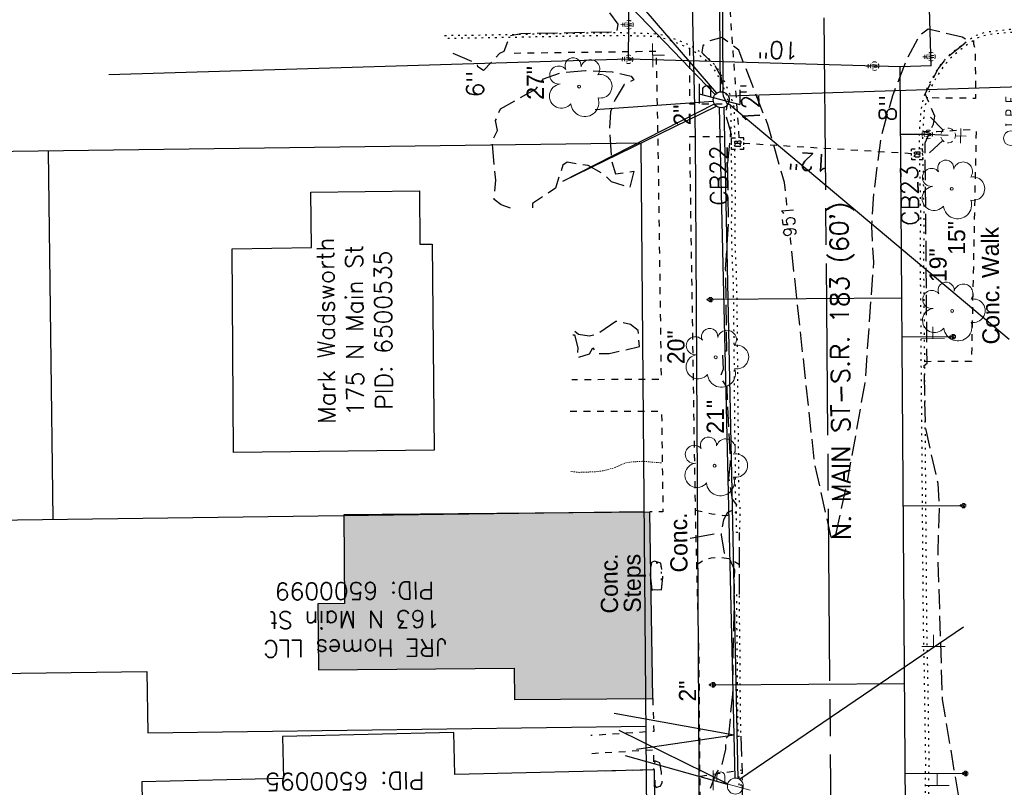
# Model space of a CAD drawing. Extents: x 2300122 to 2305194, y 360020 to 364238.
# Tile 16 of 93: x 2301674 to 2301834, y 361235 to 361360. Entities that reach past the tile are written whole.
import ezdxf
from ezdxf.enums import TextEntityAlignment as Align

# ---------------------------------------------------------------- set-up
doc = ezdxf.new("R2010")
doc.units = 0
doc.header["$LTSCALE"] = 20
doc.header["$MEASUREMENT"] = 0
doc.set_wipeout_variables(frame=1)
for name, pattern in [('CL', [2, 0.3, -0.15, 1.4, -0.15]), ('DGN Style 2', [0.017105, 0.010263, -0.006842]), ('gasex', [0]), ('OhDOT_USTN1', [0.055, 0.014, -0.041]), ('OhDOT_USTN2', [0.11, 0.069, -0.041]), ('OhDOT_USTN3', [0.22, 0.165, -0.055]), ('OhDOT_USTN5', [0.11, 0.055, -0.055]), ('ohelecex', [0]), ('ohteleex', [0]), ('rowex', [0]), ('waterex', [0])]:
    doc.linetypes.add(name, pattern=pattern)
for name, color, linetype in [('BD_X_Building', 231, 'Continuous'), ('DR_X_Cells', 151, 'OhDOT_USTN2'), ('DR_X_Storm_Sewer', 151, 'OhDOT_USTN5'), ('DR_X_Text', 7, 'Continuous'), ('DT_X_Contour_Minor', 136, 'OhDOT_USTN3'), ('DT_X_Contour_Text', 7, 'Continuous'), ('DV_X_Property_Line', 7, 'Continuous'), ('PV_X_Curb', 120, 'OhDOT_USTN1'), ('PV_X_Driveway', 7, 'OhDOT_USTN5'), ('PV_X_EOP', 7, 'OhDOT_USTN3'), ('PV_X_Steps', 120, 'OhDOT_USTN1'), ('PV_X_Text', 7, 'Continuous'), ('PV_X_Walk', 120, 'OhDOT_USTN5'), ('RW_X_CL', 6, 'CL'), ('RW_X_Fee_RW', 6, 'rowex'), ('RW_X_Text', 7, 'Continuous'), ('SN_X_Public', 3, 'Continuous'), ('SV_X_Mon_Cells_Found', 7, 'Continuous'), ('SV_X_Text_Name', 7, 'Continuous'), ('UT_X_Electric_Cells', 1, 'Continuous'), ('UT_X_Gas', 2, 'gasex'), ('UT_X_Gas_Text', 7, 'Continuous'), ('UT_X_Overhead_Electric', 1, 'ohelecex'), ('UT_X_Overhead_Telecom', 30, 'ohteleex'), ('UT_X_Water', 133, 'waterex'), ('UT_X_Water_Cells', 133, 'Continuous'), ('UT_X_Water_Text', 7, 'Continuous'), ('VG_X_Cells', 3, 'Continuous'), ('VG_X_Text', 7, 'Continuous')]:
    doc.layers.add(name, color=color, linetype=linetype)
doc.layers.add('LA', color=253, linetype='DGN Style 2', lineweight=13)
doc.styles.add('Simplex Normal (0.14)', font='Simplex.shx')
doc.styles.add('Straight Normal (0.14) Font 30', font='font30.shx', dxfattribs={"height": 0.14})
doc.styles.add('Straight-Normal', font='font30.shx', dxfattribs={"height": 0.14})

# ---------------------------------------------------------------- blocks, each defined once
blk = doc.blocks.new('GCB-X')
at = {"layer": 'DR_X_Cells', "color": 121, "linetype": 'Continuous'}
for p, q in [((-0.0625, 0.0375), (-0.0375, 0.0375)), ((-0.0625, 0.0125), (-0.0625, 0.0375)), ((-0.0125, 0.0375), (0.0125, 0.0375)), ((0.0227, 0.0195), (0.0067, 0.0195)), ((0.0067, 0.0195), (0.0067, -0.0205)), ((0.0067, 0.0013), (0.0243, 0.0013)), ((0.0375, 0.0375), (0.0625, 0.0375)), ((0.0625, 0.0125), (0.0625, 0.0375)), ((-0.0625, -0.0375), (-0.0625, -0.0125)), ((-0.0625, -0.0375), (-0.0375, -0.0375)), ((-0.0125, -0.0375), (0.0125, -0.0375)), ((0.0067, -0.0205), (0.0243, -0.0205)), ((0.0375, -0.0375), (0.0625, -0.0375)), ((0.0625, -0.0375), (0.0625, -0.0125))]:
    blk.add_line(p, q, dxfattribs=at)
at = {"layer": 'DR_X_Cells', "color": 121, "linetype": 'Continuous', "extrusion": (0, 0, -1)}
for centre, radius, start, end in [((-0.014, 0), 0.0458, 344.81071, 15.18929), ((0.0184, 0.0074), 0.0127, 21.56032, 158.43968), ((-0.0198, 0.0101), 0.00986, 106.99872, 243.17932), ((-0.0199, -0.0096), 0.0117, 112.0547, 247.9453)]:
    blk.add_arc(centre, radius, start, end, dxfattribs=at)
at = {"layer": 'DR_X_Cells', "color": 121, "linetype": 'Continuous'}
blk.add_arc((-0.0184, -0.0073), 0.0127, 201.56032, 338.43968, dxfattribs=at)
blk = doc.blocks.new('ODOT STORM CATCH BASIN SQUARE')
blk.add_blockref('GCB-X', (0, 0))
blk = doc.blocks.new('TREE')
at = {"layer": 'VG_X_Cells', "color": 3, "linetype": 'Continuous', "lineweight": 0}
blk.add_circle((0, 0), 0.012, dxfattribs=at)
for centre, radius, start, end in [((-0.1655, 0.0932), 0.0735, 39.06254, 279.54124), ((-0.0492, 0.1684), 0.0658, 354.0047, 205.97412), ((0.0913, 0.1415), 0.0776, 323.82996, 165.0376), ((0.173, 0.0018), 0.0957, 259.14531, 101.45961), ((-0.1427, -0.0774), 0.0987, 96.17219, 320.57371), ((0.0473, -0.1303), 0.1142, 184.94757, 19.45715)]:
    blk.add_arc(centre, radius, start, end, dxfattribs=at)
blk = doc.blocks.new('SGN1P_anno')
at = {"layer": 'SN_X_Public', "color": 3, "linetype": 'Continuous', "lineweight": 0}
for p, q in [((0, 0.96), (0, -0.96)), ((0, 0), (-0.96, 0))]:
    blk.add_line(p, q, dxfattribs=at)
blk = doc.blocks.new('WSS')
at = {"layer": 'Defpoints', "color": 133, "linetype": 'Continuous', "lineweight": 30}
blk.add_point((0, 0), dxfattribs=at)
at = {"layer": 'UT_X_Water_Cells', "color": 133, "linetype": 'Continuous', "lineweight": 0}
for p, q in [((0.032, 0.106), (-0.032, 0.106)), ((0, 0.074), (0, 0.138)), ((0.02, 0.008), (0.055, -0.01))]:
    blk.add_line(p, q, dxfattribs=at)
at = {"layer": 'UT_X_Water_Cells', "color": 133, "linetype": 'Continuous', "lineweight": 0, "flags": 128}
for points in [[(-0.059, 0.045), (-0.074, 0.03), (-0.074, -0.03), (-0.059, -0.045)], [(-0.055, 0.035), (-0.041, -0.041), (-0.027, 0.035), (-0.013, -0.041), (0.001, 0.035)], [(0.045, 0.059), (0.03, 0.074), (-0.03, 0.074), (-0.045, 0.059)], [(0.059, -0.045), (0.074, -0.03), (0.074, 0.03), (0.059, 0.045)], [(-0.045, -0.059), (-0.03, -0.074), (0.03, -0.074), (0.045, -0.059)]]:
    blk.add_lwpolyline(points, dxfattribs=at)
at = {"layer": 'UT_X_Water_Cells', "color": 133, "linetype": 'Continuous', "lineweight": 0, "extrusion": (0, 0, -1)}
for centre, radius, start, end in [((-0.028, 0.02), 0.0135, 303.6324, 53.7413), ((-0.039, -0.005), 0.04, 61.3463, 118.6537), ((-0.037, -0.009), 0.0316, 235.6037, 316.3305), ((-0.044, -0.022), 0.017, 132.0642, 228.5117)]:
    blk.add_arc(centre, radius, start, end, dxfattribs=at)
blk = doc.blocks.new('FH')
at = {"layer": 'Defpoints', "color": 133, "linetype": 'Continuous', "lineweight": 30}
blk.add_point((0, 0), dxfattribs=at)
blk.add_point((0, 0), dxfattribs=at)
at = {"layer": 'UT_X_Water_Cells', "color": 133, "linetype": 'Continuous', "lineweight": 0}
for p, q in [((0.0599, 0.1032), (-0.0601, 0.1032)), ((-0.0001, 0.0602), (-0.0001, 0.1462)), ((-0.0423, -0.0424), (-0.1463, -0.1463)), ((0.0423, -0.0424), (0.1462, -0.1463))]:
    blk.add_line(p, q, dxfattribs=at)
for start, end in [(140.02099, 184.06293), (68.13946, 112.03798), (356.01648, 39.98885), (211.87877, 255.84793), (283.82389, 329.90967)]:
    blk.add_arc((0, 0), 0.06, start, end, dxfattribs=at)
blk = doc.blocks.new('WGV')
at = {"layer": 'Defpoints', "color": 133, "linetype": 'Continuous', "lineweight": 30}
blk.add_point((0, 0), dxfattribs=at)
at = {"layer": 'UT_X_Water_Cells', "color": 133, "linetype": 'Continuous', "lineweight": 0}
for p, q in [((0.032, 0.102), (-0.032, 0.102)), ((0, 0.07), (0, 0.134))]:
    blk.add_line(p, q, dxfattribs=at)
at = {"layer": 'UT_X_Water_Cells', "color": 133, "linetype": 'Continuous', "lineweight": 0, "flags": 128}
blk.add_lwpolyline([(-0.032, 0.041), (-0.016, -0.045), (0, 0.041), (0.016, -0.045), (0.032, 0.041)], dxfattribs=at)
at = {"layer": 'UT_X_Water_Cells', "color": 133, "linetype": 'Continuous', "lineweight": 0, "extrusion": (0, 0, -1)}
blk.add_arc((0, 0), 0.07, 330.0184, 29.9816, dxfattribs=at)
at = {"layer": 'UT_X_Water_Cells', "color": 133, "linetype": 'Continuous', "lineweight": 0}
for start, end in [(60.0184, 120.0157), (330.0184, 29.9816), (239.9843, 299.9816)]:
    blk.add_arc((0, 0), 0.07, start, end, dxfattribs=at)
blk = doc.blocks.new('ODOT Elec Tele Pole')
at = {"layer": 'UT_X_Electric_Cells', "linetype": 'Continuous', "lineweight": 13}
for p, q in [((0.0482, 0.18), (-0.0321, -0.12)), ((0.1282, 0.18), (-0.0318, 0.18)), ((0.0231, 0.0862), (0.0827, 0.0862)), ((0.0402, 0.15), (0.0827, 0.15))]:
    blk.add_line(p, q, dxfattribs=at)
at = {"layer": 'UT_X_Electric_Cells', "linetype": 'Continuous', "lineweight": 0}
blk.add_circle((0, 0), 0.065, dxfattribs=at)
at = {"layer": 'UT_X_Electric_Cells', "linetype": 'Continuous', "lineweight": 13, "extrusion": (0, 0, -1)}
blk.add_arc((-0.0833, 0.1181), 0.0319, 88.8767, 271.1233, dxfattribs=at)
blk = doc.blocks.new('TLPW')
at = {"linetype": 'Continuous'}
for p, q in [((0.0482, 0.18), (-0.0402, -0.15)), ((0.1282, 0.18), (-0.0318, 0.18)), ((0.0231, 0.0863), (0.0827, 0.0863)), ((0.0402, 0.15), (0.0827, 0.15)), ((0.0798, -0.15), (-0.0402, -0.15))]:
    blk.add_line(p, q, dxfattribs=at)
blk.add_circle((0, 0), 0.065, dxfattribs=at)
at = {"linetype": 'Continuous', "extrusion": (0, 0, -1)}
blk.add_arc((-0.0833, 0.1181), 0.0319, 88.8767, 271.1233, dxfattribs=at)
blk = doc.blocks.new('ODOT ELEC TELE LIGHT POLE')
blk.add_blockref('TLPW', (0, 0))
blk = doc.blocks.new('IPF')
at = {"layer": 'SV_X_Mon_Cells_Found', "color": 7, "linetype": 'Continuous', "lineweight": 0, "flags": 128}
for points in [[(0.1007, 0.04), (0.1184, 0.04)], [(0.1095, -0.04), (0.1095, 0.04)], [(0.1878, -0.04), (0.1878, 0.04), (0.2143, 0.04), (0.217, 0.0394), (0.2209, 0.0381), (0.2225, 0.0368), (0.2242, 0.0356), (0.2264, 0.0324), (0.228, 0.0293), (0.2291, 0.0242), (0.2291, 0.0167), (0.2286, 0.0142), (0.2275, 0.0104), (0.2253, 0.006), (0.2231, 0.0041), (0.2214, 0.0028), (0.2187, 0.0016), (0.2143, 0.0009), (0.1878, 0.0009)], [(0.3383, 0.04), (0.3002, 0.04), (0.3002, -0.04)], [(0.3002, 0.0009), (0.3272, 0.0009)], [(0.1007, -0.04), (0.1184, -0.04)], [(0.1575, -0.0293), (0.1602, -0.0293), (0.1619, -0.0305), (0.1635, -0.0331), (0.1635, -0.0362), (0.1619, -0.0387), (0.1602, -0.04), (0.1575, -0.04), (0.1558, -0.0387), (0.1542, -0.0362), (0.1542, -0.0331), (0.1558, -0.0305), (0.1575, -0.0293)], [(0.2699, -0.0293), (0.2727, -0.0293), (0.2743, -0.0305), (0.276, -0.0331), (0.276, -0.0362), (0.2743, -0.0387), (0.2727, -0.04), (0.2699, -0.04), (0.2683, -0.0387), (0.2666, -0.0362), (0.2666, -0.0331), (0.2683, -0.0305), (0.2699, -0.0293)], [(0.3774, -0.0293), (0.3801, -0.0293), (0.3818, -0.0305), (0.3835, -0.0331), (0.3835, -0.0362), (0.3818, -0.0387), (0.3801, -0.04), (0.3774, -0.04), (0.3757, -0.0387), (0.3741, -0.0362), (0.3741, -0.0331), (0.3757, -0.0305), (0.3774, -0.0293)]]:
    blk.add_lwpolyline(points, dxfattribs=at)
at = {"layer": 'SV_X_Mon_Cells_Found', "color": 7, "linetype": 'Continuous', "lineweight": 0}
blk.add_circle((0, 0), 0.06, dxfattribs=at)

msp = doc.modelspace()

# ---------------------------------------------------------------- hatches: boundary and pattern name
at = {"layer": 'BD_X_Building'}
h = msp.add_hatch(color=253, dxfattribs=at)
h.dxf.hatch_style = 1
h.paths.add_polyline_path([(2301754.45, 361248.94), (2301776.96, 361249.1), (2301776.47, 361279.44), (2301726.67, 361279.05), (2301726.78, 361264.56), (2301722.43, 361264.53), (2301722.51, 361253.8), (2301754.42, 361254.04)])

# ---------------------------------------------------------------- linework, layer by layer
at = {"layer": 'BD_X_Building', "flags": 128}
for points in [[(2301741.35, 361289.55), (2301708.67, 361289.17), (2301708.45, 361322.39), (2301721.4, 361322.56), (2301721.29, 361331.62), (2301739, 361331.83), (2301739.04, 361323.13), (2301741.03, 361323.15)], [(2301754.45, 361248.94), (2301776.96, 361249.1), (2301776.47, 361279.44), (2301726.67, 361279.05), (2301726.78, 361264.56), (2301722.43, 361264.53), (2301722.51, 361253.8), (2301754.42, 361254.04)]]:
    msp.add_lwpolyline(points, close=True, dxfattribs=at)
at = {"layer": 'BD_X_Building'}
msp.add_lwpolyline([(2301693.74, 361235.55), (2301694.05, 361218.94), (2301777.42, 361220.52), (2301777.26, 361237.48), (2301744.76, 361236.73), (2301744.6, 361243.54), (2301716.66, 361242.9), (2301716.82, 361236.08), (2301693.74, 361235.55)], close=True, dxfattribs=at)
at = {"layer": 'DR_X_Storm_Sewer', "flags": 128}
for points in [[(2301791.07, 361340.43), (2301787.87, 361385.45)], [(2301819.13, 361337.86), (2301791.81, 361339.52)]]:
    msp.add_lwpolyline(points, dxfattribs=at)
at = {"layer": 'DT_X_Contour_Minor', "flags": 128}
for points, elevation in [([(2301743.58, 361401.45), (2301745.09, 361401.82), (2301750.19, 361401.42), (2301752.73, 361400.77), (2301753.9, 361400.16), (2301757.72, 361396.92), (2301759.97, 361396.78), (2301760.8, 361395.41), (2301760.9, 361394.46), (2301766.1, 361387.95), (2301765.99, 361385.03), (2301767.33, 361383.17), (2301767.45, 361376.49), (2301767.07, 361371.2), (2301767.1, 361365.64), (2301767.6, 361363.9), (2301771.27, 361358.96), (2301771.07, 361357.68), (2301755.48, 361357.4), (2301753.72, 361357.06), (2301752.73, 361354.54), (2301752.03, 361354.19), (2301749.43, 361351.43), (2301748.51, 361352.01), (2301748.41, 361352.49), (2301744.2, 361354.3)], 951), ([(2301839.65, 361177.65), (2301838.92, 361183.23), (2301838.79, 361181.44), (2301837.43, 361181.11), (2301835.8, 361181.43), (2301836.88, 361182.03), (2301835.78, 361196.34), (2301834.66, 361202.42), (2301831.86, 361209.45), (2301830.79, 361207.22), (2301830.44, 361207.05), (2301829.84, 361208.23), (2301829.53, 361218), (2301829.82, 361220.75), (2301830.45, 361220.66), (2301827.82, 361225.27), (2301827.17, 361227.65), (2301827.04, 361231.65), (2301824.17, 361248.97), (2301823.43, 361272.88), (2301823.7, 361280.4), (2301823.43, 361284.13), (2301821.4, 361293.27), (2301821.17, 361303.38), (2301821.65, 361303.75), (2301821.33, 361339.66), (2301822.67, 361342.68), (2301822.89, 361343.97), (2301821.34, 361347.61), (2301823.47, 361351.71), (2301825.03, 361353.65), (2301828.29, 361356.27), (2301827.38, 361356.83), (2301821.82, 361358.16), (2301820.44, 361357.17), (2301818.35, 361353.34), (2301816.01, 361347.3), (2301814.1, 361340.47), (2301812.96, 361331.63), (2301812.57, 361326.06), (2301812.92, 361320.22), (2301811.51, 361300.52), (2301808.63, 361284.44), (2301806.58, 361275.09), (2301806.03, 361275.37), (2301803.32, 361287.52), (2301798.42, 361333.16), (2301795.72, 361342.6), (2301790.97, 361354.75), (2301788.24, 361356.81), (2301786, 361356.18), (2301785.15, 361355.44), (2301784.95, 361354.35), (2301787.06, 361352.23), (2301788.05, 361350.47), (2301788.42, 361347.25), (2301789.07, 361345.97), (2301788.84, 361344.16), (2301789.65, 361341.49), (2301789.14, 361336.27), (2301789.28, 361327.1), (2301788.79, 361319.04), (2301789, 361305.68), (2301788.59, 361305.77), (2301788.31, 361305.38), (2301788.46, 361302.78), (2301787.93, 361301.48), (2301789.01, 361299.78), (2301789.59, 361287.68), (2301789.33, 361284.95), (2301789.91, 361281.59), (2301790.59, 361280.65), (2301790.42, 361279.94), (2301789.17, 361279.41), (2301788.47, 361278.21), (2301788.1, 361275.76), (2301788.61, 361272.78), (2301789.4, 361272.02), (2301790.27, 361270.06), (2301789.94, 361249.83), (2301789.29, 361243.04), (2301788.8, 361242.53), (2301788.81, 361240.86), (2301788.21, 361238.28), (2301787.3, 361236.93), (2301786.27, 361234.38), (2301784.84, 361216.08), (2301783.97, 361215.83), (2301781.96, 361216.39), (2301780.39, 361214.21), (2301778.07, 361213), (2301777.32, 361215.07), (2301774.86, 361216.38), (2301773.71, 361215.92), (2301770.7, 361216.27), (2301768.92, 361217.74), (2301769.77, 361218.37), (2301773.68, 361219.71), (2301777.34, 361220.47), (2301779.02, 361218.36), (2301779.38, 361219), (2301779.22, 361221.89), (2301778.61, 361223.48), (2301777.62, 361224.34), (2301777.62, 361224.34), (2301777.59, 361224.36), (2301777.5, 361223.85), (2301777.42, 361223.65), (2301777.42, 361222.89), (2301777.42, 361222.43), (2301777.41, 361223.36), (2301777.37, 361227.03), (2301777.36, 361228.39), (2301777.35, 361229.74), (2301777.32, 361233.42), (2301777.3, 361234.86), (2301777.3, 361235.69), (2301777.3, 361235.8), (2301777.31, 361235.47), (2301777.32, 361234.98), (2301777.54, 361234.58), (2301778.14, 361234.81), (2301778.23, 361234.84), (2301778.25, 361234.85), (2301778.26, 361234.86), (2301778.49, 361235.34), (2301778.49, 361235.37), (2301778.49, 361235.39), (2301778.48, 361235.61), (2301778.42, 361236.44), (2301778.38, 361237.1), (2301778.36, 361237.38), (2301778.36, 361237.38), (2301778.1, 361238.63), (2301777.33, 361238.94), (2301777.2, 361237.49), (2301768.39, 361237.27)], 951), ([(2301753.8, 361328.98), (2301752.28, 361329.55), (2301751.13, 361330.4), (2301751.39, 361333.57), (2301750.84, 361339.88), (2301751.68, 361341.65), (2301751.38, 361343.28), (2301752.15, 361345.17), (2301758.01, 361348.44), (2301759.17, 361350.07), (2301762.01, 361351.07), (2301766.02, 361351.4), (2301770.34, 361351.22), (2301773.48, 361350.52), (2301773.91, 361349.92), (2301772.31, 361349.12), (2301770.85, 361346.68), (2301770.07, 361344.69), (2301769.93, 361341.82), (2301770.28, 361336.72), (2301770.9, 361334.59), (2301773.87, 361335.02), (2301773.23, 361332.3), (2301770.26, 361333.29), (2301769, 361334.54), (2301766.45, 361335.93), (2301763.01, 361336.46), (2301762.34, 361336), (2301761.12, 361332.23), (2301757.41, 361329.74), (2301757.39, 361329.05)], 952), ([(2301763.93, 361308.33), (2301764.23, 361308.38), (2301764.78, 361306.25), (2301764.65, 361304.65), (2301766.65, 361305.26), (2301767.2, 361306.22), (2301767.98, 361305.29), (2301769.9, 361305.31), (2301774.8, 361306.43), (2301774.59, 361309.08), (2301773.37, 361310.04), (2301770.94, 361310.54), (2301767.87, 361308.41), (2301766.6, 361308.12), (2301764.89, 361308.42), (2301763.95, 361309.19)], 952)]:
    msp.add_lwpolyline(points, dxfattribs=dict(at, elevation=elevation))
at = {"layer": 'DT_X_Contour_Minor', "elevation": 952, "flags": 128}
msp.add_lwpolyline([(2301777.32, 361266.84), (2301778.39, 361266.82), (2301778.62, 361268.8), (2301778.29, 361271.14), (2301777.26, 361271.46), (2301776.75, 361271.28), (2301776.53, 361269.25), (2301776.83, 361266.82), (2301777.32, 361266.84)], close=True, dxfattribs=at)
at = {"layer": 'DV_X_Property_Line'}
for points in [[(2301678.49, 361338.3), (2301679.28, 361278.31)], [(2301616.28, 361277.47), (2301775.59, 361279.59)], [(2301616.61, 361252.48), (2301694.6, 361253.51), (2301694.73, 361243.51), (2301775.88, 361244.59)]]:
    msp.add_lwpolyline(points, dxfattribs=at)
at = {"layer": 'LA'}
msp.add_lwpolyline([(2301778.41, 361287.48), (2301775.29, 361287.76), (2301773.55, 361287.64), (2301772.52, 361287.48), (2301770.87, 361286.75), (2301768.92, 361286.21), (2301767.58, 361286.04), (2301765.03, 361285.95), (2301763.63, 361286.08)], dxfattribs=at)
at = {"layer": 'PV_X_Curb', "flags": 128}
for points in [[(2301743.08, 361357.14), (2301748.39, 361357.2), (2301758.39, 361357.39), (2301768.38, 361357.58), (2301772.14, 361357.6), (2301776.12, 361357.49), (2301777.89, 361357.38), (2301778.72, 361357.2), (2301780.32, 361356.66), (2301781.5, 361356.21), (2301782.81, 361355.63), (2301783.54, 361355.23), (2301784.96, 361354.24), (2301786.15, 361353.3), (2301786.97, 361352.46), (2301787.77, 361351.33), (2301788.61, 361349.74), (2301789.6, 361347.32), (2301789.82, 361346.68), (2301790.07, 361345.96), (2301790.22, 361345.23), (2301790.28, 361340.42)], [(2301790.3, 361338.55), (2301790.35, 361333.67), (2301790.39, 361330.11), (2301790.31, 361326.99), (2301790.34, 361323.75), (2301790.62, 361316.36), (2301790.65, 361313.97), (2301790.76, 361303.97), (2301790.79, 361299.71), (2301790.83, 361295.11), (2301790.93, 361287.81), (2301790.98, 361281.93), (2301791.14, 361280.21), (2301791.14, 361280.09), (2301791.13, 361279.02), (2301791.12, 361276.17), (2301790.62, 361276.17), (2301790.63, 361279.03), (2301790.64, 361280.1), (2301790.64, 361280.19), (2301790.48, 361281.9), (2301790.43, 361287.81), (2301790.33, 361295.1), (2301790.29, 361299.7), (2301790.26, 361303.97), (2301790.15, 361313.97), (2301790.12, 361316.35), (2301789.84, 361323.74), (2301789.81, 361326.99), (2301789.89, 361330.12), (2301789.85, 361333.67), (2301789.78, 361340.33), (2301789.72, 361345.18), (2301789.59, 361345.83), (2301789.35, 361346.51), (2301789.13, 361347.14), (2301788.15, 361349.53), (2301787.34, 361351.07), (2301786.59, 361352.14), (2301785.81, 361352.93), (2301784.66, 361353.84), (2301783.28, 361354.8), (2301782.59, 361355.18), (2301781.31, 361355.74), (2301780.15, 361356.19), (2301778.58, 361356.71), (2301777.82, 361356.88), (2301776.09, 361356.99), (2301772.14, 361357.1), (2301768.39, 361357.08), (2301758.4, 361356.89), (2301748.4, 361356.7), (2301743.08, 361356.64)], [(2301820.41, 361338.64), (2301820.41, 361339.05), (2301820.39, 361339.39), (2301820.46, 361341.79), (2301820.66, 361344.82), (2301821.16, 361347.19), (2301821.47, 361348.08), (2301821.92, 361349.05), (2301822.61, 361350.32), (2301823.29, 361351.47), (2301823.98, 361352.46), (2301824.94, 361353.61), (2301825.91, 361354.5), (2301827.34, 361355.62), (2301828.45, 361356.38), (2301829.22, 361356.91), (2301829.72, 361357.17), (2301830.49, 361357.48), (2301831.04, 361357.63), (2301832.2, 361357.83), (2301835.13, 361358.13), (2301841.62, 361358.22), (2301851.61, 361358.32), (2301861.61, 361358.46), (2301863, 361358.51)], [(2301863.02, 361358.01), (2301861.62, 361357.96), (2301851.62, 361357.82), (2301841.62, 361357.72), (2301835.16, 361357.63), (2301832.26, 361357.33), (2301831.14, 361357.14), (2301830.65, 361357.01), (2301829.93, 361356.72), (2301829.48, 361356.48), (2301828.73, 361355.97), (2301827.63, 361355.22), (2301826.23, 361354.12), (2301825.3, 361353.27), (2301824.37, 361352.15), (2301823.71, 361351.2), (2301823.04, 361350.08), (2301822.37, 361348.83), (2301821.93, 361347.89), (2301821.64, 361347.06), (2301821.15, 361344.75), (2301820.96, 361341.76), (2301820.89, 361339.4), (2301820.91, 361339.06), (2301821.12, 361328.56), (2301821.07, 361319.12), (2301821.19, 361309.12), (2301821.21, 361303.25), (2301821.3, 361293.17), (2301821.32, 361291.15), (2301821.4, 361281.15), (2301821.48, 361271.15), (2301821.56, 361261.15), (2301821.73, 361252.57), (2301821.8, 361248.25), (2301821.94, 361238.23), (2301821.88, 361237.44), (2301821.89, 361234.77), (2301821.89, 361234.51), (2301821.89, 361234.15), (2301822.01, 361227.47), (2301822.16, 361220.71), (2301822.23, 361212.51), (2301822.3, 361202.51), (2301822.32, 361200.68), (2301822.57, 361175.35), (2301822.7, 361169.26), (2301822.68, 361163.95), (2301822.69, 361163.21), (2301822.73, 361162.67), (2301822.84, 361162.22), (2301823.13, 361161.68), (2301823.87, 361160.56), (2301824.64, 361159.75), (2301825.11, 361159.44), (2301825.87, 361159.14), (2301828.42, 361158.62), (2301830.12, 361158.33), (2301832.06, 361158.17), (2301836.15, 361158.06), (2301839.91, 361157.96), (2301839.91, 361157.46), (2301836.14, 361157.56), (2301832.03, 361157.68), (2301830.05, 361157.83), (2301828.33, 361158.12), (2301825.72, 361158.65), (2301824.88, 361158.99), (2301824.31, 361159.37), (2301823.48, 361160.24), (2301822.7, 361161.43), (2301822.37, 361162.03), (2301822.23, 361162.59), (2301822.19, 361163.19), (2301822.18, 361163.95), (2301822.19, 361165.84)], [(2301822.2, 361167.72), (2301822.2, 361169.25), (2301822.07, 361175.34), (2301821.82, 361200.68), (2301821.8, 361202.51), (2301821.73, 361212.5), (2301821.66, 361220.7), (2301821.51, 361227.46), (2301821.39, 361234.15), (2301821.39, 361234.5), (2301821.39, 361234.77), (2301821.38, 361237.45), (2301821.44, 361238.25), (2301821.3, 361248.24), (2301821.23, 361252.56), (2301821.06, 361261.15), (2301820.98, 361271.14), (2301820.9, 361281.14), (2301820.82, 361291.14), (2301820.8, 361293.16), (2301820.71, 361303.25), (2301820.69, 361309.12), (2301820.57, 361319.11), (2301820.62, 361328.56), (2301820.45, 361336.89)]]:
    msp.add_lwpolyline(points, dxfattribs=at)
for points in [[(2301790.61, 361266.04), (2301790.6, 361264.41), (2301790.61, 361262.57), (2301790.65, 361259.26), (2301790.69, 361256.37), (2301790.71, 361253.35), (2301790.72, 361250.99), (2301790.82, 361242.95), (2301791.32, 361242.95), (2301791.22, 361250.99), (2301791.21, 361253.35), (2301791.19, 361256.38), (2301791.15, 361259.27), (2301791.11, 361262.57), (2301791.1, 361264.41), (2301791.11, 361266.04), (2301790.61, 361266.04)], [(2301791.02, 361235), (2301791.03, 361236.93), (2301791.53, 361236.93), (2301791.52, 361235), (2301791.02, 361235)]]:
    msp.add_lwpolyline(points, close=True, dxfattribs=at)
at = {"layer": 'PV_X_Driveway', "flags": 128}
for points in [[(2301783.93, 361279.79), (2301786.59, 361279.2), (2301788.38, 361278.94), (2301789.2, 361278.99), (2301790.25, 361279.2), (2301790.63, 361279.55)], [(2301784.14, 361270.92), (2301785.46, 361271.8), (2301786.49, 361272.01), (2301787.64, 361272.13), (2301789.44, 361271.93), (2301791.12, 361270.92)], [(2301784.67, 361236.46), (2301791.51, 361237.5)]]:
    msp.add_lwpolyline(points, dxfattribs=at)
at = {"layer": 'PV_X_EOP', "flags": 128}
for points in [[(2301791.11, 361266.04), (2301791.12, 361276.17)], [(2301791.32, 361242.95), (2301791.53, 361236.93)], [(2301791.52, 361235), (2301791.45, 361223.55), (2301791.57, 361210.13), (2301791.64, 361189.39)]]:
    msp.add_lwpolyline(points, dxfattribs=at)
at = {"layer": 'PV_X_Steps', "flags": 128}
msp.add_lwpolyline([(2301776.68, 361266.8), (2301778.46, 361266.86), (2301778.33, 361271.16), (2301776.6, 361271.19)], dxfattribs=at)
at = {"layer": 'PV_X_Text'}
msp.add_lwpolyline([(2301783.04, 361275.24), (2301786.95, 361275.91)], dxfattribs=at)
at = {"layer": 'PV_X_Walk', "flags": 128}
for points in [[(2301829.23, 361356.31), (2301829.23, 361355.76), (2301829.49, 361354.73), (2301829.53, 361346.87), (2301821.62, 361346.96)], [(2301754.38, 361354.26), (2301764.37, 361354.4), (2301774.37, 361354.53), (2301777.5, 361354.58), (2301777.71, 361344.58), (2301777.79, 361340.39), (2301777.93, 361330.39), (2301778.07, 361320.39), (2301778.21, 361310.39), (2301778.33, 361301.1), (2301763.77, 361301.03)], [(2301782.96, 361354.98), (2301782.96, 361346.01), (2301788.43, 361346.01), (2301789.25, 361346.82)], [(2301820.95, 361341.5), (2301823.26, 361341.5), (2301828.79, 361341.81), (2301829.63, 361341.53), (2301828.87, 361304.03), (2301821.21, 361303.98)], [(2301791.51, 361164.27), (2301785.29, 361164.22), (2301785.2, 361174.21), (2301785.12, 361184.21), (2301785.03, 361194.21), (2301784.95, 361204.21), (2301784.86, 361214.21), (2301784.77, 361224.21), (2301784.69, 361234.2), (2301784.67, 361236.46), (2301784.61, 361244.42), (2301784.54, 361254.42), (2301784.42, 361259.62), (2301784.17, 361269.61), (2301783.93, 361279.61), (2301783.92, 361280.68), (2301783.76, 361290.68), (2301783.61, 361300.68), (2301783.46, 361310.68), (2301783.3, 361320.67), (2301783.15, 361330.67), (2301783, 361340.67), (2301789.77, 361340.67)], [(2301763.52, 361295.9), (2301773.52, 361295.9), (2301778.41, 361295.9), (2301778.54, 361285.9), (2301778.63, 361279.54), (2301776.47, 361279.5), (2301776.47, 361279.44)], [(2301776.96, 361249.1), (2301777.14, 361243.74), (2301767.16, 361243.08), (2301766.88, 361243.06)], [(2301767.03, 361240.17), (2301777.01, 361240.76), (2301777.12, 361240.77), (2301777.12, 361237.47)]]:
    msp.add_lwpolyline(points, dxfattribs=at)
at = {"layer": 'RW_X_CL'}
msp.add_lwpolyline([(2301809.27, 360843.01), (2301795.81, 362440.51), (2302015.45, 363056.38)], dxfattribs=at)
at = {"layer": 'RW_X_Fee_RW'}
for points in [[(2301775.08, 361339.59), (2301615.5, 361337.47)], [(2301776.6, 361159.59), (2301775.08, 361339.59)]]:
    msp.add_lwpolyline(points, dxfattribs=at)
at = {"layer": 'UT_X_Gas', "flags": 128}
msp.add_lwpolyline([(2301786.46, 360800.71), (2301783.63, 361136.44), (2301784.02, 361143.61), (2301784.48, 361163.63), (2301784.75, 361199.89), (2301783.93, 361340.84), (2301782.25, 361414.15), (2301781.91, 361479.56), (2301779.96, 361510.8), (2301778.46, 361553.41), (2301777.37, 361599.67), (2301776.66, 361652.8), (2301775.71, 361756.61), (2301773.99, 361889.38), (2301774.09, 361989.44), (2301773.4, 362075.74), (2301772.37, 362166.93), (2301773.24, 362216.32), (2301771.88, 362265.5), (2301781.28, 362265.58), (2301779.78, 362443.22), (2301826.67, 362574.68)], dxfattribs=at)
at = {"layer": 'UT_X_Overhead_Electric', "flags": 128}
for points in [[(2301787.98, 361347.95), (2301786.99, 361473.47)], [(2301790.38, 361236.13), (2301787.85, 361345.39)]]:
    msp.add_lwpolyline(points, dxfattribs=at)
at = {"layer": 'UT_X_Overhead_Electric', "linetype": 'Continuous', "flags": 128}
for points in [[(2301743.02, 361399.29), (2301787.38, 361347.72)], [(2301789.29, 361346.07), (2301835, 361307.65)], [(2301791.1, 361235.95), (2301827.58, 361260.76)], [(2301790.25, 361243.13), (2301770.7, 361246.66)], [(2301790.25, 361243.13), (2301774.34, 361240.82)]]:
    msp.add_lwpolyline(points, dxfattribs=at)
at = {"layer": 'UT_X_Overhead_Electric', "elevation": 951.77, "flags": 128}
msp.add_lwpolyline([(2301762.31, 361333.39), (2301787.01, 361346)], dxfattribs=at)
at = {"layer": 'UT_X_Overhead_Telecom', "flags": 128}
for points in [[(2301788.44, 361347.92), (2301787.78, 361473.48)], [(2301790.9, 361236.04), (2301788.61, 361345.45)]]:
    msp.add_lwpolyline(points, dxfattribs=at)
at = {"layer": 'UT_X_Overhead_Telecom', "linetype": 'Continuous', "flags": 128}
for points in [[(2301740.74, 361395.85), (2301787.15, 361347.52)], [(2301789.26, 361347.3), (2301905.03, 361350.96)], [(2301789.17, 361235.18), (2301771.52, 361243.87)], [(2301789.15, 361235.09), (2301772.53, 361239.74)]]:
    msp.add_lwpolyline(points, dxfattribs=at)
at = {"layer": 'UT_X_Overhead_Telecom', "flags": 128}
for points, elevation in [([(2301767.58, 361345.07), (2301786.85, 361346.42)], 952.2), ([(2301762.31, 361333.39), (2301787.33, 361345.63)], 951.77)]:
    msp.add_lwpolyline(points, dxfattribs=dict(at, elevation=elevation))
at = {"layer": 'UT_X_Water'}
for points in [[(2301822.33, 361352.17), (2301814.9, 361607.27), (2301814.12, 361708.71), (2301812.25, 361841.29), (2301812.28, 361843.15), (2301811.87, 361956.26), (2301810.85, 362072.87), (2301812.89, 362166.3), (2301809.1, 362352.78), (2301811.59, 362418.91), (2301821.03, 362465.59), (2301853.18, 362560.74)], [(2301773.04, 361353.26), (2301773.1, 361358.88), (2301772.76, 361384.55)], [(2301822.33, 361352.17), (2301817.26, 361352.02), (2301773.04, 361353.26), (2301688.41, 361350.73)], [(2301825.07, 361340.83), (2301821.85, 361341.01), (2301817.34, 361340.97)], [(2301817.53, 361314.31), (2301786.39, 361314.09)], [(2301825.89, 361308.05), (2301817.58, 361307.99)], [(2301827.6, 361280.52), (2301817.77, 361280.45)], [(2301786.8, 361251.34), (2301817.98, 361251.56)], [(2301827.94, 361236.89), (2301818.08, 361236.82)]]:
    msp.add_lwpolyline(points, dxfattribs=at)
at = {"layer": 'UT_X_Water', "flags": 128}
msp.add_lwpolyline([(2301820.04, 360585.34), (2301818.47, 361176.01), (2301818.5, 361179.54), (2301818.45, 361186.07), (2301817.26, 361352.02)], dxfattribs=at)

# ---------------------------------------------------------------- block references
at = {"layer": 'DR_X_Cells', "zscale": 20}
for p, xscale, yscale, rotation in [((2301790.8, 361339.49), 15, 27, 90.61193102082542), ((2301820.03, 361337.75), 14, 24, 91.14870652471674)]:
    msp.add_blockref('ODOT STORM CATCH BASIN SQUARE', p, dxfattribs=dict(at, xscale=xscale, yscale=yscale, rotation=rotation))
at = {"layer": 'SN_X_Public', "xscale": 1.999999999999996, "yscale": 1.999999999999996, "zscale": 1.999999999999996}
for p, rotation in [((2301776.98, 361353.91), 180.7853473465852), ((2301822.59, 361307.73), 270.1753375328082), ((2301822.7, 361257.58), 270.1753375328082), ((2301823.3, 361234.92), 270.1753375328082)]:
    msp.add_blockref('SGN1P_anno', p, dxfattribs=dict(at, rotation=rotation))
at = {"layer": 'SV_X_Mon_Cells_Found', "xscale": 20, "yscale": 20, "zscale": 20, "rotation": 90}
msp.add_blockref('IPF', (2301835.29, 361340.39), dxfattribs=at)
at = {"layer": 'UT_X_Electric_Cells', "rotation": 90}
for name, p, xscale, yscale, zscale in [('ODOT ELEC TELE LIGHT POLE', (2301788.13, 361346.66), 20, 20, 20), ('ODOT Elec Tele Pole', (2301790.42, 361234.83), 20.00000000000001, 20.00000000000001, 20.00000000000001)]:
    msp.add_blockref(name, p, dxfattribs=dict(at, xscale=xscale, yscale=yscale, zscale=zscale))
at = {"layer": 'UT_X_Water_Cells'}
for p, xscale, yscale, rotation in [((2301773.1, 361358.88), 10, 10, 89.56359503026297), ((2301773.04, 361353.26), 10, 10, 88.39654896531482), ((2301822.29, 361353.67), 10, 10, 91.66936841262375), ((2301813.09, 361352.14), 10, 10, 90.48289238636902), ((2301821.85, 361341.01), 9.999999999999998, 9.999999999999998, 90.40994733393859)]:
    msp.add_blockref('WGV', p, dxfattribs=dict(at, xscale=xscale, yscale=yscale, rotation=rotation))
for name, p, xscale, yscale, zscale, rotation in [('FH', (2301825.07, 361340.83), 20, 20, 20, 268.3543260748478), ('WSS', (2301786.39, 361314.09), 5, 5, 5, 90.40994734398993), ('WSS', (2301825.89, 361308.05), 4.999999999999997, 4.999999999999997, 4.999999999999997, 90.40994733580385), ('WSS', (2301827.6, 361280.52), 5, 5, 5, 88.82264057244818), ('WSS', (2301786.8, 361251.34), 5, 5, 5, 90.40994733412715), ('WSS', (2301827.94, 361236.89), 5, 5, 5, 90.40994733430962)]:
    msp.add_blockref(name, p, dxfattribs=dict(at, xscale=xscale, yscale=yscale, zscale=zscale, rotation=rotation))
at = {"layer": 'VG_X_Cells', "xscale": 20, "yscale": 20, "zscale": 20}
for p in [(2301764.97, 361348.81), (2301825.67, 361332.14), (2301825.73, 361312.25), (2301787.22, 361304.71), (2301787.04, 361287.02)]:
    msp.add_blockref('TREE', p, dxfattribs=at)

# ---------------------------------------------------------------- texts
at = {"layer": 'DR_X_Text', "char_height": 2.8, "attachment_point": 5, "style": 'Simplex Normal (0.14)'}
for s, insert, rotation in [('12"', (2301792.86, 361346.09), 94.0753), ('CB22', (2301787.73, 361334.3), 90.6119), ('12"', (2301802.35, 361336.52), 176.5145), ('CB23', (2301818.81, 361331.03), 91.1487)]:
    msp.add_mtext(s, dxfattribs=dict(at, insert=insert, rotation=rotation))
at = {"layer": 'PV_X_Text', "insert": (2301832.01, 361316.36), "char_height": 2.8, "width": 23.4667, "attachment_point": 5, "rotation": 90.4398, "style": 'Straight-Normal'}
msp.add_mtext('Conc. Walk', dxfattribs=at)
at = {"layer": 'PV_X_Text', "insert": (2301781.22, 361274.52), "char_height": 2.8, "attachment_point": 5, "rotation": 90.5139, "style": 'Straight-Normal'}
msp.add_mtext('Conc.', dxfattribs=at)
at = {"layer": 'PV_X_Text', "insert": (2301772.17, 361267.86), "char_height": 2.8, "width": 26.6038, "attachment_point": 5, "rotation": 90.4829, "line_spacing_factor": 0.8, "style": 'Straight-Normal'}
msp.add_mtext('Conc.\\PSteps', dxfattribs=at)
at = {"layer": 'RW_X_Text', "style": 'Simplex Normal (0.14)'}
msp.add_text("N. MAIN ST-S.R. 183 (60')", height=3, rotation=90.4829, dxfattribs=at).set_placement((2301807.5, 361302.5), align=Align.MIDDLE_CENTER)
at = {"layer": 'SV_X_Text_Name', "char_height": 2.8, "width": 77.9146, "attachment_point": 5, "style": 'Simplex Normal (0.14)'}
for s, insert, rotation in [('Mark Wadsworth\\P175 N Main St\\P\\pxqc;PID: 6500535', (2301728.43, 361309.06), 90.4829), ('JRE Homes LLC\\P163 N Main St\\P\\pxqc;PID: 6500099', (2301728.43, 361261.96), 180.4829), ('George Ferich\\P155 N Main St\\P\\pxqc;PID: 6500095', (2301726.86, 361230.97), 180.4829)]:
    msp.add_mtext(s, dxfattribs=dict(at, insert=insert, rotation=rotation))
at = {"layer": 'UT_X_Gas_Text', "style": 'Straight Normal (0.14) Font 30'}
for rotation, p in [(91.3119, (2301781.74, 361344.17)), (90.3342, (2301782.63, 361250.32))]:
    msp.add_text('2"', height=2.8, rotation=rotation, dxfattribs=at).set_placement(p, align=Align.MIDDLE_CENTER)
at = {"layer": 'UT_X_Water_Text', "char_height": 2.8, "attachment_point": 5, "style": 'Simplex Normal (0.14)'}
for s, insert, rotation in [('10"', (2301797.37, 361354.73), 178.3965), ('6"', (2301748.03, 361349.21), 90.9404), ('8"', (2301815.23, 361345.28), 90.4099)]:
    msp.add_mtext(s, dxfattribs=dict(at, insert=insert, rotation=rotation))
at = {"layer": 'VG_X_Text', "style": 'Straight Normal (0.14) Font 30'}
for s, p in [('27"', (2301757.84, 361349.4)), ('15"', (2301826.45, 361324.14)), ('19"', (2301823.43, 361319.7)), ('20"', (2301780.75, 361306.33)), ('21"', (2301787.15, 361295))]:
    msp.add_text(s, height=2.8, rotation=90, dxfattribs=at).set_placement(p, align=Align.MIDDLE_CENTER)

# ---------------------------------------------------------------- next in the draw order: wipeouts: each hides what was drawn before it
msp.add_wipeout([(2301800.62, 361324.35), (2301800.06, 361329.61), (2301797.57, 361329.34), (2301798.14, 361324.09)]).dxf.layer = 'DT_X_Contour_Text'

# ---------------------------------------------------------------- next in the draw order: texts
at = {"layer": 'DT_X_Contour_Text', "style": 'Simplex Normal (0.14)'}
msp.add_text('951', height=2, rotation=96.1188, dxfattribs=at).set_placement((2301799.1, 361326.85), align=Align.MIDDLE_CENTER)

doc.saveas('drawing.dxf')
